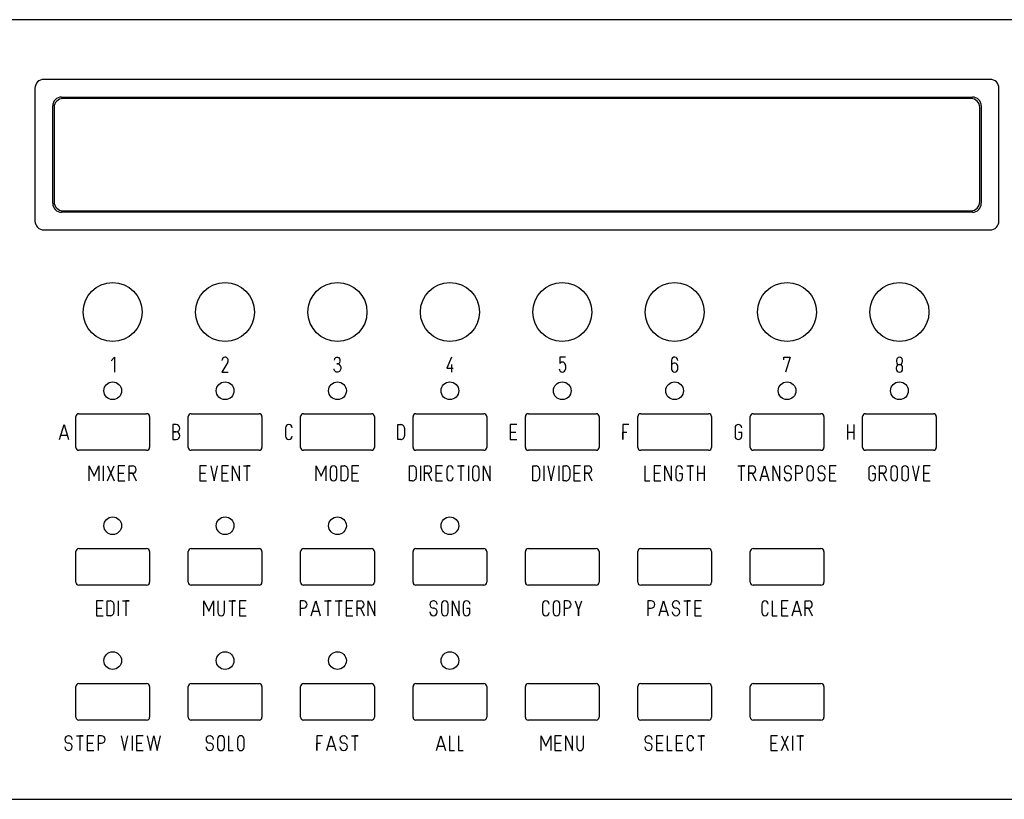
# Model space of a CAD drawing. Extents: x 0 to 483, y 0 to 132.
# Tile 2 of 3: x 92 to 259, y 0 to 132. Entities that reach past the tile are written whole.
import ezdxf

# ---------------------------------------------------------------- set-up
doc = ezdxf.new("R2010")
doc.units = 0
doc.layers.add('Gravur', color=7, linetype='CONTINUOUS')
doc.layers.add('Kontur', color=7, linetype='CONTINUOUS')

msp = doc.modelspace()

# ---------------------------------------------------------------- linework, layer by layer
at = {"layer": 'Gravur', "color": 255, "linetype": 'CONTINUOUS'}
for p, q in [((107.667, 74.276), (108.234, 74.906)), ((108.234, 74.906), (108.234, 72.386)), ((127.469, 74.087), (126.461, 72.386)), ((165.384, 74.906), (164.565, 73.016)), ((165.384, 73.646), (165.384, 72.386)), ((184.685, 74.906), (183.74, 74.906)), ((183.74, 74.906), (183.74, 73.835)), ((184.685, 73.52), (184.685, 72.89)), ((202.665, 74.402), (202.665, 72.89)), ((221.715, 74.465), (221.715, 74.906)), ((221.715, 74.906), (222.786, 74.906)), ((222.786, 74.906), (221.967, 72.386)), ((240.796, 74.402), (240.796, 74.15)), ((241.804, 74.15), (241.804, 74.402)), ((126.461, 72.386), (127.532, 72.386)), ((164.565, 73.016), (165.636, 73.016)), ((203.736, 72.89), (203.736, 73.394)), ((240.754, 73.121), (240.754, 72.932)), ((241.846, 72.932), (241.846, 73.121)), ((103.981, 53.971), (103.981, 56.491)), ((103.981, 56.491), (104.8, 54.727)), ((104.8, 54.727), (105.619, 56.491)), ((105.619, 56.491), (105.619, 53.971)), ((106.333, 56.491), (106.333, 53.971)), ((107.047, 56.491), (108.181, 53.971)), ((107.047, 53.971), (108.181, 56.491)), ((110.029, 56.491), (108.895, 56.491)), ((108.895, 56.491), (108.895, 53.971)), ((108.895, 55.231), (109.84, 55.231)), ((110.722, 53.971), (110.722, 56.491)), ((110.722, 56.491), (111.289, 56.491)), ((111.289, 55.231), (110.722, 55.231)), ((110.722, 55.231), (111.289, 55.231)), ((111.289, 55.231), (111.919, 53.971)), ((123.871, 56.491), (122.737, 56.491)), ((122.737, 56.491), (122.737, 53.971)), ((122.737, 55.231), (123.682, 55.231)), ((124.585, 56.491), (125.152, 53.971)), ((125.152, 53.971), (125.719, 56.491)), ((127.567, 56.491), (126.433, 56.491)), ((126.433, 56.491), (126.433, 53.971)), ((126.433, 55.231), (127.378, 55.231)), ((128.281, 53.971), (128.281, 56.491)), ((128.281, 56.491), (129.415, 53.971)), ((129.415, 53.971), (129.415, 56.491)), ((130.129, 56.491), (131.263, 56.491)), ((131.263, 56.491), (130.696, 56.491)), ((130.696, 56.491), (130.696, 53.971)), ((142.459, 53.971), (142.459, 56.491)), ((142.459, 56.491), (143.278, 54.727)), ((143.278, 54.727), (144.097, 56.491)), ((144.097, 56.491), (144.097, 53.971)), ((144.811, 55.924), (144.811, 54.538)), ((145.945, 54.538), (145.945, 55.924)), ((146.659, 53.971), (146.659, 56.491)), ((146.659, 56.491), (147.163, 56.491)), ((147.793, 55.861), (147.793, 54.601)), ((149.641, 56.491), (148.507, 56.491)), ((148.507, 56.491), (148.507, 53.971)), ((148.507, 55.231), (149.452, 55.231)), ((158.275, 53.971), (158.275, 56.491)), ((158.275, 56.491), (158.779, 56.491)), ((159.409, 55.861), (159.409, 54.601)), ((160.123, 56.491), (160.123, 53.971)), ((160.816, 53.971), (160.816, 56.491)), ((160.816, 56.491), (161.383, 56.491)), ((161.383, 55.231), (160.816, 55.231)), ((160.816, 55.231), (161.383, 55.231)), ((161.383, 55.231), (162.013, 53.971)), ((163.861, 56.491), (162.727, 56.491)), ((162.727, 56.491), (162.727, 53.971)), ((162.727, 55.231), (163.672, 55.231)), ((164.575, 55.945), (164.575, 54.517)), ((166.381, 56.491), (167.515, 56.491)), ((167.515, 56.491), (166.948, 56.491)), ((166.948, 56.491), (166.948, 53.971)), ((168.229, 56.491), (168.229, 53.971)), ((168.943, 55.924), (168.943, 54.538)), ((170.077, 54.538), (170.077, 55.924)), ((170.791, 53.971), (170.791, 56.491)), ((170.791, 56.491), (171.925, 53.971)), ((171.925, 53.971), (171.925, 56.491)), ((179.152, 53.971), (179.152, 56.491)), ((179.152, 56.491), (179.656, 56.491)), ((180.286, 55.861), (180.286, 54.601)), ((181, 56.491), (181, 53.971)), ((181.714, 56.491), (182.281, 53.971)), ((182.281, 53.971), (182.848, 56.491)), ((183.562, 56.491), (183.562, 53.971)), ((184.276, 53.971), (184.276, 56.491)), ((184.276, 56.491), (184.78, 56.491)), ((185.41, 55.861), (185.41, 54.601)), ((187.258, 56.491), (186.124, 56.491)), ((186.124, 56.491), (186.124, 53.971)), ((186.124, 55.231), (187.069, 55.231)), ((187.951, 53.971), (187.951, 56.491)), ((187.951, 56.491), (188.518, 56.491)), ((188.518, 55.231), (187.951, 55.231)), ((187.951, 55.231), (188.518, 55.231)), ((188.518, 55.231), (189.148, 53.971)), ((198.171, 56.491), (198.171, 53.971)), ((200.838, 56.491), (199.704, 56.491)), ((199.704, 56.491), (199.704, 53.971)), ((199.704, 55.231), (200.649, 55.231)), ((201.552, 53.971), (201.552, 56.491)), ((201.552, 56.491), (202.686, 53.971)), ((202.686, 53.971), (202.686, 56.491)), ((203.4, 55.924), (203.4, 54.538)), ((204.534, 55.168), (203.967, 55.168)), ((204.534, 54.538), (204.534, 55.168)), ((205.248, 56.491), (206.382, 56.491)), ((206.382, 56.491), (205.815, 56.491)), ((205.815, 56.491), (205.815, 53.971)), ((207.096, 56.491), (207.096, 53.971)), ((207.096, 55.231), (208.23, 55.231)), ((208.23, 53.971), (208.23, 56.491)), ((213.934, 56.491), (215.068, 56.491)), ((215.068, 56.491), (214.501, 56.491)), ((214.501, 56.491), (214.501, 53.971)), ((215.761, 53.971), (215.761, 56.491)), ((215.761, 56.491), (216.328, 56.491)), ((216.328, 55.231), (215.761, 55.231)), ((215.761, 55.231), (216.328, 55.231)), ((216.328, 55.231), (216.958, 53.971)), ((217.672, 53.971), (218.428, 56.491)), ((218.428, 56.491), (219.184, 53.971)), ((219.898, 53.971), (219.898, 56.491)), ((219.898, 56.491), (221.032, 53.971)), ((221.032, 53.971), (221.032, 56.491)), ((224.266, 56.491), (223.699, 56.491)), ((223.699, 56.491), (223.699, 53.971)), ((223.699, 55.231), (224.266, 55.231)), ((225.61, 55.924), (225.61, 54.538)), ((226.744, 54.538), (226.744, 55.924)), ((230.566, 56.491), (229.432, 56.491)), ((229.432, 56.491), (229.432, 53.971)), ((229.432, 55.231), (230.377, 55.231)), ((236.092, 55.924), (236.092, 54.538)), ((237.226, 55.168), (236.659, 55.168)), ((237.226, 54.538), (237.226, 55.168)), ((237.919, 53.971), (237.919, 56.491)), ((237.919, 56.491), (238.486, 56.491)), ((238.486, 55.231), (237.919, 55.231)), ((237.919, 55.231), (238.486, 55.231)), ((238.486, 55.231), (239.116, 53.971)), ((239.83, 55.924), (239.83, 54.538)), ((240.964, 54.538), (240.964, 55.924)), ((241.678, 55.924), (241.678, 54.538)), ((242.812, 54.538), (242.812, 55.924)), ((243.526, 56.491), (244.093, 53.971)), ((244.093, 53.971), (244.66, 56.491)), ((246.508, 56.491), (245.374, 56.491)), ((245.374, 56.491), (245.374, 53.971)), ((245.374, 55.231), (246.319, 55.231)), ((108.895, 53.971), (110.029, 53.971)), ((122.737, 53.971), (123.871, 53.971)), ((126.433, 53.971), (127.567, 53.971)), ((147.163, 53.971), (146.659, 53.971)), ((148.507, 53.971), (149.641, 53.971)), ((158.779, 53.971), (158.275, 53.971)), ((162.727, 53.971), (163.861, 53.971)), ((179.656, 53.971), (179.152, 53.971)), ((184.78, 53.971), (184.276, 53.971)), ((186.124, 53.971), (187.258, 53.971)), ((198.171, 53.971), (198.99, 53.971)), ((199.704, 53.971), (200.838, 53.971)), ((217.924, 54.727), (218.932, 54.727)), ((229.432, 53.971), (230.566, 53.971)), ((245.374, 53.971), (246.508, 53.971)), ((106.312, 33.631), (105.178, 33.631)), ((105.178, 33.631), (105.178, 31.111)), ((107.026, 31.111), (107.026, 33.631)), ((107.026, 33.631), (107.53, 33.631)), ((108.874, 33.631), (108.874, 31.111)), ((109.588, 33.631), (110.722, 33.631)), ((110.722, 33.631), (110.155, 33.631)), ((110.155, 33.631), (110.155, 31.111)), ((123.409, 31.111), (123.409, 33.631)), ((123.409, 33.631), (124.228, 31.867)), ((124.228, 31.867), (125.047, 33.631)), ((125.047, 33.631), (125.047, 31.111)), ((125.761, 33.631), (125.761, 31.678)), ((126.895, 31.678), (126.895, 33.631)), ((127.609, 33.631), (128.743, 33.631)), ((128.743, 33.631), (128.176, 33.631)), ((128.176, 33.631), (128.176, 31.111)), ((130.591, 33.631), (129.457, 33.631)), ((129.457, 33.631), (129.457, 31.111)), ((140.265, 33.631), (139.698, 33.631)), ((139.698, 33.631), (139.698, 31.111)), ((141.609, 31.111), (142.365, 33.631)), ((142.365, 33.631), (143.121, 31.111)), ((143.835, 33.631), (144.969, 33.631)), ((144.969, 33.631), (144.402, 33.631)), ((144.402, 33.631), (144.402, 31.111)), ((145.683, 33.631), (146.817, 33.631)), ((146.817, 33.631), (146.25, 33.631)), ((146.25, 33.631), (146.25, 31.111)), ((148.665, 33.631), (147.531, 33.631)), ((147.531, 33.631), (147.531, 31.111)), ((149.358, 31.111), (149.358, 33.631)), ((149.358, 33.631), (149.925, 33.631)), ((151.269, 31.111), (151.269, 33.631)), ((151.269, 33.631), (152.403, 31.111)), ((152.403, 31.111), (152.403, 33.631)), ((165.52, 31.111), (165.52, 33.631)), ((165.52, 33.631), (166.654, 31.111)), ((166.654, 31.111), (166.654, 33.631)), ((185.011, 33.631), (184.444, 33.631)), ((184.444, 33.631), (184.444, 31.111)), ((186.355, 33.631), (186.922, 32.056)), ((186.922, 32.056), (187.489, 33.631)), ((199.221, 33.631), (198.654, 33.631)), ((198.654, 33.631), (198.654, 31.111)), ((200.565, 31.111), (201.321, 33.631)), ((201.321, 33.631), (202.077, 31.111)), ((204.765, 33.631), (205.899, 33.631)), ((205.899, 33.631), (205.332, 33.631)), ((205.332, 33.631), (205.332, 31.111)), ((207.747, 33.631), (206.613, 33.631)), ((206.613, 33.631), (206.613, 31.111)), ((219.751, 33.631), (219.751, 31.111)), ((222.418, 33.631), (221.284, 33.631)), ((221.284, 33.631), (221.284, 31.111)), ((223.132, 31.111), (223.888, 33.631)), ((223.888, 33.631), (224.644, 31.111)), ((225.337, 31.111), (225.337, 33.631)), ((225.337, 33.631), (225.904, 33.631)), ((105.178, 32.371), (106.123, 32.371)), ((108.16, 33.001), (108.16, 31.741)), ((129.457, 32.371), (130.402, 32.371)), ((139.698, 32.371), (140.265, 32.371)), ((141.861, 31.867), (142.869, 31.867)), ((147.531, 32.371), (148.476, 32.371)), ((149.925, 32.371), (149.358, 32.371)), ((149.358, 32.371), (149.925, 32.371)), ((149.925, 32.371), (150.555, 31.111)), ((163.672, 33.064), (163.672, 31.678)), ((164.806, 31.678), (164.806, 33.064)), ((167.368, 33.064), (167.368, 31.678)), ((168.502, 32.308), (167.935, 32.308)), ((168.502, 31.678), (168.502, 32.308)), ((180.811, 33.085), (180.811, 31.657)), ((182.617, 33.064), (182.617, 31.678)), ((183.751, 31.678), (183.751, 33.064)), ((184.444, 32.371), (185.011, 32.371)), ((186.922, 32.056), (186.922, 31.111)), ((186.922, 31.111), (186.922, 32.056)), ((198.654, 32.371), (199.221, 32.371)), ((200.817, 31.867), (201.825, 31.867)), ((206.613, 32.371), (207.558, 32.371)), ((217.966, 33.085), (217.966, 31.657)), ((221.284, 32.371), (222.229, 32.371)), ((223.384, 31.867), (224.392, 31.867)), ((225.904, 32.371), (225.337, 32.371)), ((225.337, 32.371), (225.904, 32.371)), ((225.904, 32.371), (226.534, 31.111)), ((105.178, 31.111), (106.312, 31.111)), ((107.53, 31.111), (107.026, 31.111)), ((129.457, 31.111), (130.591, 31.111)), ((147.531, 31.111), (148.665, 31.111)), ((206.613, 31.111), (207.747, 31.111)), ((219.751, 31.111), (220.57, 31.111)), ((221.284, 31.111), (222.418, 31.111)), ((101.797, 10.771), (102.931, 10.771)), ((102.931, 10.771), (102.364, 10.771)), ((102.364, 10.771), (102.364, 8.251)), ((104.779, 10.771), (103.645, 10.771)), ((103.645, 10.771), (103.645, 8.251)), ((106.039, 10.771), (105.472, 10.771)), ((105.472, 10.771), (105.472, 8.251)), ((109.399, 10.771), (109.966, 8.251)), ((109.966, 8.251), (110.533, 10.771)), ((111.247, 10.771), (111.247, 8.251)), ((113.095, 10.771), (111.961, 10.771)), ((111.961, 10.771), (111.961, 8.251)), ((113.809, 10.771), (114.376, 8.251)), ((114.376, 8.251), (114.943, 10.771)), ((114.943, 10.771), (115.51, 8.251)), ((115.51, 8.251), (116.077, 10.771)), ((125.74, 10.204), (125.74, 8.818)), ((126.874, 8.818), (126.874, 10.204)), ((127.567, 10.771), (127.567, 8.251)), ((129.1, 10.204), (129.1, 8.818)), ((130.234, 8.818), (130.234, 10.204)), ((143.53, 10.771), (142.522, 10.771)), ((142.522, 10.771), (142.522, 8.251)), ((144.244, 8.251), (145, 10.771)), ((145, 10.771), (145.756, 8.251)), ((148.444, 10.771), (149.578, 10.771)), ((149.578, 10.771), (149.011, 10.771)), ((149.011, 10.771), (149.011, 8.251)), ((162.832, 8.251), (163.588, 10.771)), ((163.588, 10.771), (164.344, 8.251)), ((165.037, 10.771), (165.037, 8.251)), ((166.549, 10.771), (166.549, 8.251)), ((180.559, 8.251), (180.559, 10.771)), ((180.559, 10.771), (181.378, 9.007)), ((181.378, 9.007), (182.197, 10.771)), ((182.197, 10.771), (182.197, 8.251)), ((184.045, 10.771), (182.911, 10.771)), ((182.911, 10.771), (182.911, 8.251)), ((184.759, 8.251), (184.759, 10.771)), ((184.759, 10.771), (185.893, 8.251)), ((185.893, 8.251), (185.893, 10.771)), ((186.607, 10.771), (186.607, 8.818)), ((187.741, 8.818), (187.741, 10.771)), ((201.247, 10.771), (200.113, 10.771)), ((200.113, 10.771), (200.113, 8.251)), ((201.94, 10.771), (201.94, 8.251)), ((204.607, 10.771), (203.473, 10.771)), ((203.473, 10.771), (203.473, 8.251)), ((205.321, 10.225), (205.321, 8.797)), ((207.127, 10.771), (208.261, 10.771)), ((208.261, 10.771), (207.694, 10.771)), ((207.694, 10.771), (207.694, 8.251)), ((220.612, 10.771), (219.478, 10.771)), ((219.478, 10.771), (219.478, 8.251)), ((221.326, 10.771), (222.46, 8.251)), ((221.326, 8.251), (222.46, 10.771)), ((223.174, 10.771), (223.174, 8.251)), ((223.888, 10.771), (225.022, 10.771)), ((225.022, 10.771), (224.455, 10.771)), ((224.455, 10.771), (224.455, 8.251)), ((103.645, 9.511), (104.59, 9.511)), ((105.472, 9.511), (106.039, 9.511)), ((111.961, 9.511), (112.906, 9.511)), ((142.522, 8.251), (142.522, 9.511)), ((142.522, 9.511), (143.152, 9.511)), ((144.496, 9.007), (145.504, 9.007)), ((163.084, 9.007), (164.092, 9.007)), ((182.911, 9.511), (183.856, 9.511)), ((200.113, 9.511), (201.058, 9.511)), ((203.473, 9.511), (204.418, 9.511)), ((219.478, 9.511), (220.423, 9.511)), ((103.645, 8.251), (104.779, 8.251)), ((111.961, 8.251), (113.095, 8.251)), ((127.567, 8.251), (128.386, 8.251)), ((165.037, 8.251), (165.856, 8.251)), ((166.549, 8.251), (167.368, 8.251)), ((182.911, 8.251), (184.045, 8.251)), ((200.113, 8.251), (201.247, 8.251)), ((201.94, 8.251), (202.759, 8.251)), ((203.473, 8.251), (204.607, 8.251)), ((219.478, 8.251), (220.612, 8.251))]:
    msp.add_line(p, q, dxfattribs=at)
at = {"layer": 'Gravur', "color": 30, "linetype": 'CONTINUOUS'}
for p, q in [((98.939, 60.96), (99.695, 63.48)), ((99.695, 63.48), (100.451, 60.96)), ((118.155, 63.48), (118.155, 60.96)), ((118.68, 63.48), (118.155, 63.48)), ((156.278, 60.96), (156.278, 63.48)), ((156.278, 63.48), (156.782, 63.48)), ((176.462, 63.48), (175.328, 63.48)), ((175.328, 63.48), (175.328, 60.96)), ((195.449, 63.48), (194.441, 63.48)), ((194.441, 63.48), (194.441, 60.96)), ((232.478, 63.48), (232.478, 60.96)), ((233.612, 60.96), (233.612, 63.48)), ((118.722, 62.241), (118.155, 62.241)), ((118.155, 62.241), (118.722, 62.241)), ((137.249, 62.934), (137.249, 61.506)), ((157.412, 62.85), (157.412, 61.59)), ((175.328, 62.22), (176.273, 62.22)), ((194.441, 60.96), (194.441, 62.22)), ((194.441, 62.22), (195.071, 62.22)), ((213.428, 62.913), (213.428, 61.527)), ((214.562, 62.157), (213.995, 62.157)), ((214.562, 61.527), (214.562, 62.157)), ((232.478, 62.22), (233.612, 62.22)), ((99.191, 61.716), (100.199, 61.716)), ((118.155, 60.96), (118.722, 60.96)), ((156.782, 60.96), (156.278, 60.96)), ((175.328, 60.96), (176.462, 60.96))]:
    msp.add_line(p, q, dxfattribs=at)
at = {"layer": 'Gravur', "color": 255, "linetype": 'CONTINUOUS'}
for centre, radius, start, end in [((126.97885, 74.38618), 0.52, 91.52676, -174.79384), ((126.99134, 74.35763), 0.549, 330.46502, 92.74999), ((145.99268, 74.36502), 0.517, 434.82617, 175.89875), ((145.9767, 74.3269), 0.558, 263.96151, 74.26744), ((145.99969, 73.08887), 0.688, 286.14461, 96.81938), ((184.17497, 73.56492), 0.512, 354.96627, 148.16384), ((203.18482, 74.38815), 0.52, 84.79384, 178.47324), ((203.17259, 73.33032), 0.567, 6.44802, 153.53602), ((203.18016, 74.35242), 0.556, -1.38325, 84.65033), ((241.28694, 73.11316), 0.533, 88.5962, 179.15719), ((241.29699, 74.14699), 0.501, 179.65588, 270.34412), ((241.3, 74.402), 0.504, 0, 180), ((241.30301, 74.14699), 0.501, -90.34412, 0.34412), ((241.31306, 73.11316), 0.533, 0.84281, 91.4038), ((146.01833, 73.00992), 0.607, 185.38081, -73.47268), ((184.20164, 72.97364), 0.588, 182.01139, -92.01139), ((184.16233, 72.90867), 0.523, 272.04542, -2.04542), ((203.22792, 72.94892), 0.566, -174.02429, -95.97571), ((203.18242, 72.94184), 0.556, -91.38325, -5.34967), ((241.29699, 72.92899), 0.543, 179.68257, 270.31743), ((241.30301, 72.92899), 0.543, -90.31743, 0.31743), ((111.289, 55.861), 0.63, 270, 90), ((145.378, 55.924), 0.567, 0, 180), ((147.16601, 55.86401), 0.627, 359.7252, 90.2748), ((158.78201, 55.86401), 0.627, 359.7252, 90.2748), ((161.383, 55.861), 0.63, 270, 90), ((165.121, 55.945), 0.546, 0, 180), ((169.51, 55.924), 0.567, 0, 180), ((179.65901, 55.86401), 0.627, 359.7252, 90.2748), ((184.78301, 55.86401), 0.627, 359.7252, 90.2748), ((188.518, 55.861), 0.63, 270, 90), ((203.967, 55.924), 0.567, 0, 180), ((216.328, 55.861), 0.63, 270, 90), ((222.376, 55.861), 0.63, 90, -90), ((222.37901, 55.86401), 0.627, 359.7252, 90.2748), ((222.37901, 54.60401), 0.627, -0.2748, 90.2748), ((224.266, 55.861), 0.63, -90, 90), ((226.177, 55.924), 0.567, 0, 180), ((228.088, 55.861), 0.63, 90, -90), ((228.09101, 55.86401), 0.627, 359.7252, 90.2748), ((228.09101, 54.60401), 0.627, -0.2748, 90.2748), ((236.659, 55.924), 0.567, 0, 180), ((238.486, 55.861), 0.63, 270, 90), ((240.397, 55.924), 0.567, 0, 180), ((242.245, 55.924), 0.567, 0, 180), ((145.378, 54.538), 0.567, 180, 360), ((147.16601, 54.59799), 0.627, 269.7252, 0.2748), ((158.78201, 54.59799), 0.627, 269.7252, 0.2748), ((165.121, 54.517), 0.546, 180, 360), ((169.51, 54.538), 0.567, 180, 360), ((179.65901, 54.59799), 0.627, 269.7252, 0.2748), ((184.78301, 54.59799), 0.627, 269.7252, 0.2748), ((203.967, 54.538), 0.567, 180, 360), ((222.376, 54.601), 0.63, 180, 360), ((226.177, 54.538), 0.567, 180, 360), ((228.088, 54.601), 0.63, 180, 360), ((236.659, 54.538), 0.567, 180, 360), ((240.397, 54.538), 0.567, 180, 360), ((242.245, 54.538), 0.567, 180, 360), ((107.53301, 33.00401), 0.627, 359.7252, 90.2748), ((140.265, 33.001), 0.63, -90, 90), ((149.925, 33.001), 0.63, 270, 90), ((162.328, 33.001), 0.63, 90, -90), ((162.33101, 33.00401), 0.627, 359.7252, 90.2748), ((164.239, 33.064), 0.567, 0, 180), ((167.935, 33.064), 0.567, 0, 180), ((181.357, 33.085), 0.546, 0, 180), ((183.184, 33.064), 0.567, 0, 180), ((185.011, 33.001), 0.63, -90, 90), ((199.221, 33.001), 0.63, -90, 90), ((203.421, 33.001), 0.63, 90, -90), ((203.42401, 33.00401), 0.627, 359.7252, 90.2748), ((218.512, 33.085), 0.546, 0, 180), ((225.904, 33.001), 0.63, 270, 90), ((107.53301, 31.73799), 0.627, 269.7252, 0.2748), ((162.328, 31.741), 0.63, 180, 360), ((162.33101, 31.74401), 0.627, -0.2748, 90.2748), ((203.421, 31.741), 0.63, 180, 360), ((203.42401, 31.74401), 0.627, -0.2748, 90.2748), ((126.328, 31.678), 0.567, 180, 360), ((164.239, 31.678), 0.567, 180, 360), ((167.935, 31.678), 0.567, 180, 360), ((181.357, 31.657), 0.546, 180, 360), ((183.184, 31.678), 0.567, 180, 360), ((218.512, 31.657), 0.546, 180, 360), ((100.453, 10.141), 0.63, 90, -90), ((100.45601, 10.14401), 0.627, 359.7252, 90.2748), ((106.039, 10.141), 0.63, -90, 90), ((124.396, 10.141), 0.63, 90, -90), ((124.39901, 10.14401), 0.627, 359.7252, 90.2748), ((126.307, 10.204), 0.567, 0, 180), ((129.667, 10.204), 0.567, 0, 180), ((147.1, 10.141), 0.63, 90, -90), ((147.10301, 10.14401), 0.627, 359.7252, 90.2748), ((198.769, 10.141), 0.63, 90, -90), ((198.77201, 10.14401), 0.627, 359.7252, 90.2748), ((205.867, 10.225), 0.546, 0, 180), ((100.453, 8.881), 0.63, 180, 360), ((100.45601, 8.88401), 0.627, -0.2748, 90.2748), ((124.396, 8.881), 0.63, 180, 360), ((124.39901, 8.88401), 0.627, -0.2748, 90.2748), ((126.307, 8.818), 0.567, 180, 360), ((129.667, 8.818), 0.567, 180, 360), ((147.1, 8.881), 0.63, 180, 360), ((147.10301, 8.88401), 0.627, -0.2748, 90.2748), ((187.174, 8.818), 0.567, 180, 360), ((198.769, 8.881), 0.63, 180, 360), ((198.77201, 8.88401), 0.627, -0.2748, 90.2748), ((205.867, 8.797), 0.546, 180, 360)]:
    msp.add_arc(centre, radius, start, end, dxfattribs=at)
at = {"layer": 'Gravur', "color": 30, "linetype": 'CONTINUOUS'}
for centre, radius, start, end in [((118.68764, 62.86005), 0.62, -86.82289, 90.70586), ((137.795, 62.934), 0.546, 0, 180), ((156.78501, 62.85301), 0.627, 359.7252, 90.2748), ((213.995, 62.913), 0.567, 0, 180), ((118.69669, 61.6005), 0.641, -87.73681, 87.73681), ((137.795, 61.506), 0.546, 180, 360), ((156.78501, 61.58699), 0.627, 269.7252, 0.2748), ((213.995, 61.527), 0.567, 180, 360)]:
    msp.add_arc(centre, radius, start, end, dxfattribs=at)
at = {"layer": 'Kontur', "color": 7, "linetype": 'CONTINUOUS'}
for p, q in [((241.3, 132.08), (0, 132.08)), ((482.6, 132.08), (241.3, 132.08)), ((176.475, 121.97), (96.275, 121.97)), ((256.675, 121.97), (176.475, 121.97)), ((94.775, 120.47), (94.775, 97.97)), ((258.175, 97.97), (258.175, 120.47)), ((99.275, 118.97), (253.675, 118.97)), ((176.475, 118.72), (99.525, 118.72)), ((253.425, 118.72), (176.475, 118.72)), ((97.775, 100.97), (97.775, 117.47)), ((98.025, 117.22), (98.025, 101.22)), ((254.925, 101.22), (254.925, 117.22)), ((255.175, 117.47), (255.175, 100.97)), ((253.675, 99.47), (99.275, 99.47)), ((99.525, 99.72), (253.425, 99.72)), ((96.275, 96.47), (256.675, 96.47)), ((102.2, 65.33), (113.7, 65.33)), ((121.25, 65.33), (132.75, 65.33)), ((140.3, 65.33), (151.8, 65.33)), ((159.35, 65.33), (170.85, 65.33)), ((178.4, 65.33), (189.9, 65.33)), ((197.45, 65.33), (208.95, 65.33)), ((216.5, 65.33), (228, 65.33)), ((235.55, 65.33), (247.05, 65.33)), ((101.7, 59.63), (101.7, 64.83)), ((114.2, 64.83), (114.2, 59.63)), ((120.75, 59.63), (120.75, 64.83)), ((133.25, 64.83), (133.25, 59.63)), ((139.8, 59.63), (139.8, 64.83)), ((152.3, 64.83), (152.3, 59.63)), ((158.85, 59.63), (158.85, 64.83)), ((171.35, 64.83), (171.35, 59.63)), ((177.9, 59.63), (177.9, 64.83)), ((190.4, 64.83), (190.4, 59.63)), ((196.95, 59.63), (196.95, 64.83)), ((209.45, 64.83), (209.45, 59.63)), ((216, 59.63), (216, 64.83)), ((228.5, 64.83), (228.5, 59.63)), ((235.05, 59.63), (235.05, 64.83)), ((247.55, 64.83), (247.55, 59.63)), ((113.7, 59.13), (102.2, 59.13)), ((132.75, 59.13), (121.25, 59.13)), ((151.8, 59.13), (140.3, 59.13)), ((170.85, 59.13), (159.35, 59.13)), ((189.9, 59.13), (178.4, 59.13)), ((208.95, 59.13), (197.45, 59.13)), ((228, 59.13), (216.5, 59.13)), ((247.05, 59.13), (235.55, 59.13)), ((101.7, 36.77), (101.7, 41.97)), ((102.2, 42.47), (113.7, 42.47)), ((114.2, 41.97), (114.2, 36.77)), ((120.75, 36.77), (120.75, 41.97)), ((121.25, 42.47), (132.75, 42.47)), ((133.25, 41.97), (133.25, 36.77)), ((139.8, 36.77), (139.8, 41.97)), ((140.3, 42.47), (151.8, 42.47)), ((152.3, 41.97), (152.3, 36.77)), ((158.85, 36.77), (158.85, 41.97)), ((159.35, 42.47), (170.85, 42.47)), ((171.35, 41.97), (171.35, 36.77)), ((177.9, 36.77), (177.9, 41.97)), ((178.4, 42.47), (189.9, 42.47)), ((190.4, 41.97), (190.4, 36.77)), ((196.95, 36.77), (196.95, 41.97)), ((197.45, 42.47), (208.95, 42.47)), ((209.45, 41.97), (209.45, 36.77)), ((216, 36.77), (216, 41.97)), ((216.5, 42.47), (228, 42.47)), ((228.5, 41.97), (228.5, 36.77)), ((113.7, 36.27), (102.2, 36.27)), ((132.75, 36.27), (121.25, 36.27)), ((151.8, 36.27), (140.3, 36.27)), ((170.85, 36.27), (159.35, 36.27)), ((189.9, 36.27), (178.4, 36.27)), ((208.95, 36.27), (197.45, 36.27)), ((228, 36.27), (216.5, 36.27)), ((101.7, 13.91), (101.7, 19.11)), ((102.2, 19.61), (113.7, 19.61)), ((114.2, 19.11), (114.2, 13.91)), ((120.75, 13.91), (120.75, 19.11)), ((121.25, 19.61), (132.75, 19.61)), ((133.25, 19.11), (133.25, 13.91)), ((139.8, 13.91), (139.8, 19.11)), ((140.3, 19.61), (151.8, 19.61)), ((152.3, 19.11), (152.3, 13.91)), ((158.85, 13.91), (158.85, 19.11)), ((159.35, 19.61), (170.85, 19.61)), ((171.35, 19.11), (171.35, 13.91)), ((177.9, 13.91), (177.9, 19.11)), ((178.4, 19.61), (189.9, 19.61)), ((190.4, 19.11), (190.4, 13.91)), ((196.95, 13.91), (196.95, 19.11)), ((197.45, 19.61), (208.95, 19.61)), ((209.45, 19.11), (209.45, 13.91)), ((216, 13.91), (216, 19.11)), ((216.5, 19.61), (228, 19.61)), ((228.5, 19.11), (228.5, 13.91)), ((113.7, 13.41), (102.2, 13.41)), ((132.75, 13.41), (121.25, 13.41)), ((151.8, 13.41), (140.3, 13.41)), ((170.85, 13.41), (159.35, 13.41)), ((189.9, 13.41), (178.4, 13.41)), ((208.95, 13.41), (197.45, 13.41)), ((228, 13.41), (216.5, 13.41)), ((0, 0), (482.6, 0))]:
    msp.add_line(p, q, dxfattribs=at)
for centre, radius in [((107.95, 82.55), 5), ((127, 82.55), 5), ((146.05, 82.55), 5), ((165.1, 82.55), 5), ((184.15, 82.55), 5), ((203.2, 82.55), 5), ((222.25, 82.55), 5), ((241.3, 82.55), 5), ((107.95, 69.215), 1.5), ((127, 69.215), 1.5), ((146.05, 69.215), 1.5), ((165.1, 69.215), 1.5), ((184.15, 69.215), 1.5), ((203.2, 69.215), 1.5), ((222.25, 69.215), 1.5), ((241.3, 69.215), 1.5), ((107.95, 46.355), 1.5), ((127, 46.355), 1.5), ((146.05, 46.355), 1.5), ((165.1, 46.355), 1.5), ((107.95, 23.495), 1.5), ((127, 23.495), 1.5), ((146.05, 23.495), 1.5), ((165.1, 23.495), 1.5)]:
    msp.add_circle(centre, radius, dxfattribs=at)
for centre, radius, start, end in [((96.275, 120.47), 1.5, 90, 180), ((256.675, 120.47), 1.5, 0, 90), ((99.275, 117.47), 1.5, 450, 180), ((99.525, 117.22), 1.5, 90, 180), ((253.425, 117.22), 1.5, 0, 90), ((253.675, 117.47), 1.5, 360, 90), ((99.275, 100.97), 1.5, 180, -90), ((99.525, 101.22), 1.5, 180, 270), ((253.425, 101.22), 1.5, -90, 0), ((253.675, 100.97), 1.5, 270, 0), ((96.275, 97.97), 1.5, 180, 270), ((256.675, 97.97), 1.5, -90, 0), ((102.2, 64.83), 0.5, 450, 180), ((113.7, 64.83), 0.5, 360, 90), ((121.25, 64.83), 0.5, 450, 180), ((132.75, 64.83), 0.5, 360, 90), ((140.3, 64.83), 0.5, 450, 180), ((151.8, 64.83), 0.5, 360, 90), ((159.35, 64.83), 0.5, 450, 180), ((170.85, 64.83), 0.5, 360, 90), ((178.4, 64.83), 0.5, 450, 180), ((189.9, 64.83), 0.5, 360, 90), ((197.45, 64.83), 0.5, 450, 180), ((208.95, 64.83), 0.5, 360, 90), ((216.5, 64.83), 0.5, 450, 180), ((228, 64.83), 0.5, 360, 90), ((235.55, 64.83), 0.5, 450, 180), ((247.05, 64.83), 0.5, 360, 90), ((102.2, 59.63), 0.5, 180, -90), ((113.7, 59.63), 0.5, 270, 0), ((121.25, 59.63), 0.5, 180, -90), ((132.75, 59.63), 0.5, 270, 0), ((140.3, 59.63), 0.5, 180, -90), ((151.8, 59.63), 0.5, 270, 0), ((159.35, 59.63), 0.5, 180, -90), ((170.85, 59.63), 0.5, 270, 0), ((178.4, 59.63), 0.5, 180, -90), ((189.9, 59.63), 0.5, 270, 0), ((197.45, 59.63), 0.5, 180, -90), ((208.95, 59.63), 0.5, 270, 0), ((216.5, 59.63), 0.5, 180, -90), ((228, 59.63), 0.5, 270, 0), ((235.55, 59.63), 0.5, 180, -90), ((247.05, 59.63), 0.5, 270, 0), ((102.2, 41.97), 0.5, 450, 180), ((113.7, 41.97), 0.5, 360, 90), ((121.25, 41.97), 0.5, 450, 180), ((132.75, 41.97), 0.5, 360, 90), ((140.3, 41.97), 0.5, 450, 180), ((151.8, 41.97), 0.5, 360, 90), ((159.35, 41.97), 0.5, 450, 180), ((170.85, 41.97), 0.5, 360, 90), ((178.4, 41.97), 0.5, 450, 180), ((189.9, 41.97), 0.5, 360, 90), ((197.45, 41.97), 0.5, 450, 180), ((208.95, 41.97), 0.5, 360, 90), ((216.5, 41.97), 0.5, 450, 180), ((228, 41.97), 0.5, 360, 90), ((102.2, 36.77), 0.5, 180, -90), ((113.7, 36.77), 0.5, 270, 0), ((121.25, 36.77), 0.5, 180, -90), ((132.75, 36.77), 0.5, 270, 0), ((140.3, 36.77), 0.5, 180, -90), ((151.8, 36.77), 0.5, 270, 0), ((159.35, 36.77), 0.5, 180, -90), ((170.85, 36.77), 0.5, 270, 0), ((178.4, 36.77), 0.5, 180, -90), ((189.9, 36.77), 0.5, 270, 0), ((197.45, 36.77), 0.5, 180, -90), ((208.95, 36.77), 0.5, 270, 0), ((216.5, 36.77), 0.5, 180, -90), ((228, 36.77), 0.5, 270, 0), ((102.2, 19.11), 0.5, 450, 180), ((113.7, 19.11), 0.5, 360, 90), ((121.25, 19.11), 0.5, 450, 180), ((132.75, 19.11), 0.5, 360, 90), ((140.3, 19.11), 0.5, 450, 180), ((151.8, 19.11), 0.5, 360, 90), ((159.35, 19.11), 0.5, 450, 180), ((170.85, 19.11), 0.5, 360, 90), ((178.4, 19.11), 0.5, 450, 180), ((189.9, 19.11), 0.5, 360, 90), ((197.45, 19.11), 0.5, 450, 180), ((208.95, 19.11), 0.5, 360, 90), ((216.5, 19.11), 0.5, 450, 180), ((228, 19.11), 0.5, 360, 90), ((102.2, 13.91), 0.5, 180, -90), ((113.7, 13.91), 0.5, 270, 0), ((121.25, 13.91), 0.5, 180, -90), ((132.75, 13.91), 0.5, 270, 0), ((140.3, 13.91), 0.5, 180, -90), ((151.8, 13.91), 0.5, 270, 0), ((159.35, 13.91), 0.5, 180, -90), ((170.85, 13.91), 0.5, 270, 0), ((178.4, 13.91), 0.5, 180, -90), ((189.9, 13.91), 0.5, 270, 0), ((197.45, 13.91), 0.5, 180, -90), ((208.95, 13.91), 0.5, 270, 0), ((216.5, 13.91), 0.5, 180, -90), ((228, 13.91), 0.5, 270, 0)]:
    msp.add_arc(centre, radius, start, end, dxfattribs=at)

doc.saveas('drawing.dxf')
